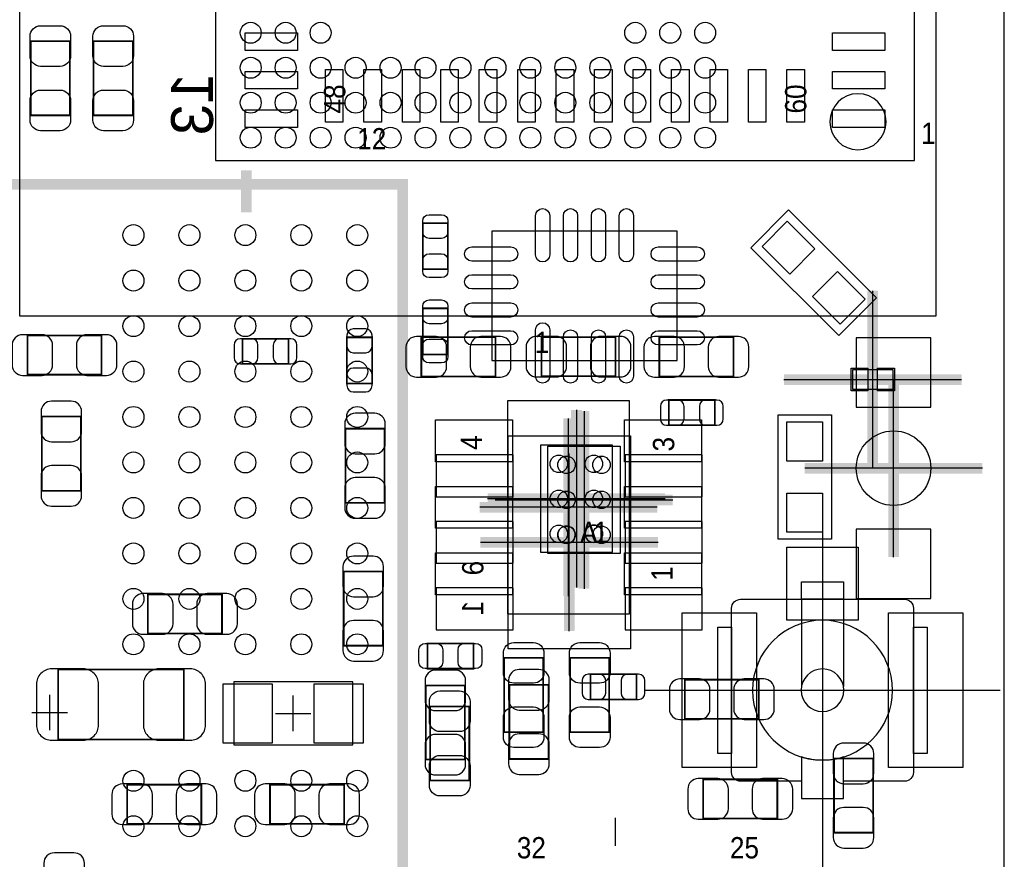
# Model space of a CAD drawing. Extents: x 6 to 62.7, y -1.8 to 30.1.
# Tile 10 of 12: x 47.1 to 61.2, y 5.8 to 17.8. Entities that reach past the tile are written whole.
import ezdxf
from ezdxf.enums import TextEntityAlignment as Align

# ---------------------------------------------------------------- set-up
doc = ezdxf.new("R2010")
doc.units = 0
for name, color, linetype in [('BG_OUTLINE', 3, 'CONTINUOUS'), ('PG_ASSEMBLY_BOTTOM', 140, 'CONTINUOUS'), ('PG_ASSEMBLY_TOP', 140, 'CONTINUOUS'), ('PG_BODY_CENTER', 211, 'CONTINUOUS'), ('PIN_BOTTOM', 2, 'CONTINUOUS'), ('PIN_TOP', 160, 'CONTINUOUS')]:
    doc.layers.add(name, color=color, linetype=linetype)

msp = doc.modelspace()

# ---------------------------------------------------------------- linework, layer by layer
at = {"layer": 'BG_OUTLINE'}
for points in [[(6.031992, 0), (61.210952, 0), (61.210952, 30.1117), (6.031992, 30.1117)], [(6.031992, 30.1117), (6.031992, 0), (61.210952, 0), (61.210952, 30.1117)]]:
    msp.add_lwpolyline(points, close=True, dxfattribs=at)
at = {"layer": 'PG_ASSEMBLY_BOTTOM'}
msp.add_lwpolyline([(60.232544, 13.52931), (47.132494, 13.52931), (47.132494, 25.129236), (60.232544, 25.129236)], close=True, dxfattribs=at)
at = {"layer": 'PG_ASSEMBLY_BOTTOM', "const_width": 0.024892}
for points in [[(48.299116, 12.691872), (48.299116, 13.251688), (47.23892, 13.251688), (47.23892, 12.691872), (48.299116, 12.691872)], [(52.168806, 13.225526), (51.808634, 13.225526), (51.808634, 12.565634), (52.168806, 12.565634), (52.168806, 13.225526)], [(53.933598, 12.666472), (53.933598, 13.226288), (52.873402, 13.226288), (52.873402, 12.666472), (53.933598, 12.666472)], [(54.590442, 13.228828), (54.590442, 12.669012), (55.650638, 12.669012), (55.650638, 13.228828), (54.590442, 13.228828)], [(56.277002, 13.226288), (56.277002, 12.666472), (57.337198, 12.666472), (57.337198, 13.226288), (56.277002, 13.226288)], [(50.974498, 12.845034), (50.974498, 13.205206), (50.314606, 13.205206), (50.314606, 12.845034), (50.974498, 12.845034)], [(56.411114, 12.328906), (56.411114, 11.968734), (57.071006, 11.968734), (57.071006, 12.328906), (56.411114, 12.328906)], [(48.00346, 12.092178), (47.443644, 12.092178), (47.443644, 11.031982), (48.00346, 11.031982), (48.00346, 12.092178)], [(51.787552, 10.859262), (52.347368, 10.859262), (52.347368, 11.919458), (51.787552, 11.919458), (51.787552, 10.859262)], [(52.321968, 9.877298), (51.762152, 9.877298), (51.762152, 8.817102), (52.321968, 8.817102), (52.321968, 9.877298)], [(48.961294, 9.550908), (48.961294, 8.991092), (50.02149, 8.991092), (50.02149, 9.550908), (48.961294, 9.550908)], [(47.67707, 8.475726), (47.67707, 7.475474), (49.476914, 7.475474), (49.476914, 8.475726), (47.67707, 8.475726)], [(55.290974, 8.409686), (55.290974, 8.049514), (55.950866, 8.049514), (55.950866, 8.409686), (55.290974, 8.409686)], [(57.700418, 7.771892), (57.700418, 8.331708), (56.640222, 8.331708), (56.640222, 7.771892), (57.700418, 7.771892)], [(53.495448, 8.249158), (52.935632, 8.249158), (52.935632, 7.188962), (53.495448, 7.188962), (53.495448, 8.249158)], [(54.691788, 8.256778), (54.131972, 8.256778), (54.131972, 7.196582), (54.691788, 7.196582), (54.691788, 8.256778)], [(58.774584, 6.144006), (59.3344, 6.144006), (59.3344, 7.204202), (58.774584, 7.204202), (58.774584, 6.144006)], [(57.964578, 6.346952), (57.964578, 6.906768), (56.904382, 6.906768), (56.904382, 6.346952), (57.964578, 6.346952)], [(48.666654, 6.830568), (48.666654, 6.270752), (49.72685, 6.270752), (49.72685, 6.830568), (48.666654, 6.830568)], [(51.76901, 6.270752), (51.76901, 6.830568), (50.708814, 6.830568), (50.708814, 6.270752), (51.76901, 6.270752)]]:
    msp.add_lwpolyline(points, dxfattribs=at)
at = {"layer": 'PG_ASSEMBLY_BOTTOM'}
for points in [[(54.1147, 8.77062), (54.1147, 11.81862), (55.86222, 11.81862), (55.86222, 8.77062), (54.1147, 8.77062)], [(54.684422, 11.666982), (55.714646, 11.666982), (55.714646, 10.136886), (54.684422, 10.136886), (54.684422, 11.666982)], [(50.189892, 7.39902), (51.891692, 7.39902), (51.891692, 8.29818), (50.189892, 8.29818), (50.189892, 7.39902)]]:
    msp.add_lwpolyline(points, dxfattribs=at)
msp.add_lwpolyline([(55.074566, 10.401808, 0.999993), (54.824376, 10.402062, 1.000007), (55.074566, 10.401808)], format="xyb", dxfattribs=at)
at = {"layer": 'PG_ASSEMBLY_TOP'}
for points in [[(59.926982, 15.75181), (59.926982, 25.75179), (49.927002, 25.75179), (49.927002, 15.75181), (59.926982, 15.75181)], [(58.844688, 13.249148), (57.587388, 14.506448), (58.125868, 15.047468), (59.383168, 13.787628), (58.844688, 13.249148)], [(53.880512, 12.89304), (56.532272, 12.89304), (56.532272, 14.74216), (53.880512, 14.74216), (53.880512, 12.89304)], [(59.619642, 12.482068), (59.619642, 12.761976), (59.039506, 12.761976), (59.039506, 12.482068), (59.619642, 12.482068)], [(55.851552, 9.271), (55.851552, 12.319), (54.104032, 12.319), (54.104032, 9.271), (55.851552, 9.271)], [(57.975754, 10.338562), (57.975754, 12.116562), (58.737754, 12.116562), (58.737754, 10.338562), (57.975754, 10.338562)], [(55.605172, 11.681968), (54.574948, 11.681968), (54.574948, 10.151872), (55.605172, 10.151872), (55.605172, 11.681968)], [(58.311034, 9.480042), (58.311034, 8.232902)], [(58.910474, 9.480042), (58.910474, 8.232902)], [(59.784234, 6.879082), (58.910474, 6.879082)], [(55.648352, 5.9563), (55.648352, 6.35508)]]:
    msp.add_lwpolyline(points, dxfattribs=at)
for points, const_width in [([(47.846488, 16.399002), (47.286672, 16.399002), (47.286672, 17.459198), (47.846488, 17.459198), (47.846488, 16.399002)], 0.024892), ([(48.185832, 17.459198), (48.745648, 17.459198), (48.745648, 16.399002), (48.185832, 16.399002), (48.185832, 17.459198)], 0.024892), ([(50.36947, 15.014448), (50.36947, 15.614396)], 0.1524), ([(42.505884, 0.31115), (52.60594, 0.31115), (52.60594, 15.41145), (43.140884, 15.41145), (42.505884, 14.77645), (42.505884, 0.31115)], 0.1524), ([(53.252878, 14.198854), (52.892706, 14.198854), (52.892706, 14.858746), (53.252878, 14.858746), (53.252878, 14.198854)], 0.024892), ([(52.892706, 13.639546), (53.252878, 13.639546), (53.252878, 12.979654), (52.892706, 12.979654), (52.892706, 13.639546)], 0.024892), ([(53.619146, 8.849106), (53.619146, 8.488934), (52.959254, 8.488934), (52.959254, 8.849106), (53.619146, 8.849106)], 0.024892), ([(54.056026, 8.641588), (54.615842, 8.641588), (54.615842, 7.581392), (54.056026, 7.581392), (54.056026, 8.641588)], 0.024892), ([(55.001414, 8.641588), (55.56123, 8.641588), (55.56123, 7.581392), (55.001414, 7.581392), (55.001414, 8.641588)], 0.024892), ([(53.558948, 6.889242), (52.999132, 6.889242), (52.999132, 7.949438), (53.558948, 7.949438), (53.558948, 6.889242)], 0.024892)]:
    msp.add_lwpolyline(points, dxfattribs=dict(at, const_width=const_width))
for points in [[(59.519566, 16.3068, 1), (58.716418, 16.3068, 1)], [(58.311034, 7.227062), (58.311034, 6.630162), (58.910474, 6.630162), (58.910474, 7.227062, -0.07664), (58.610754, 7.178802, -0.077013)]]:
    msp.add_lwpolyline(points, format="xyb", close=True, dxfattribs=at)
for points in [[(55.465218, 10.416794, 0.999991), (55.215028, 10.417048, 1.000009), (55.465218, 10.416794)], [(58.311034, 6.879082), (57.437274, 6.879082, -0.412655), (57.310274, 7.006082), (57.310274, 9.353042, -0.412655), (57.437274, 9.480042), (59.784234, 9.480042, -0.412655), (59.911234, 9.353042), (59.911234, 7.006082, -0.412655), (59.784234, 6.879082)], [(59.611514, 8.179562, 1), (57.609994, 8.179562, 1), (59.611514, 8.179562)], [(58.915554, 8.179562, 1), (58.305954, 8.179562, 1), (58.915554, 8.179562)]]:
    msp.add_lwpolyline(points, format="xyb", dxfattribs=at)
for points in [[(58.311034, 9.728962), (58.910474, 9.728962), (58.910474, 9.480042), (58.311034, 9.480042)], [(57.112154, 9.081262), (57.310274, 9.081262), (57.310274, 7.277862), (57.112154, 7.277862)], [(59.911234, 9.081262), (60.109354, 9.081262), (60.109354, 7.277862), (59.911234, 7.277862)]]:
    msp.add_lwpolyline(points, close=True, dxfattribs=at)
at = {"layer": 'PG_BODY_CENTER', "const_width": 0.1524}
for points in [[(59.329574, 11.352022), (59.329574, 13.892022)], [(58.059574, 12.622022), (60.599574, 12.622022)], [(59.626754, 10.084562), (59.626754, 12.624562)], [(55.09006, 12.18692), (55.09006, 9.64692)], [(54.977792, 9.525), (54.977792, 12.065)], [(55.199534, 12.171934), (55.199534, 9.631934)], [(54.98846, 9.02462), (54.98846, 11.56462)], [(60.896754, 11.354562), (58.356754, 11.354562)], [(56.36006, 10.91692), (53.82006, 10.91692)], [(56.247792, 10.795), (53.707792, 10.795)], [(53.929534, 10.901934), (56.469534, 10.901934)], [(53.71846, 10.29462), (56.25846, 10.29462)]]:
    msp.add_lwpolyline(points, dxfattribs=at)
at = {"layer": 'PG_BODY_CENTER'}
for points in [[(59.329574, 11.352022), (59.329574, 13.892022)], [(58.059574, 12.622022), (60.599574, 12.622022)], [(59.626754, 10.084562), (59.626754, 12.624562)], [(55.09006, 12.18692), (55.09006, 9.64692)], [(55.199534, 12.171934), (55.199534, 9.631934)], [(54.977792, 9.525), (54.977792, 12.065)], [(54.98846, 9.02462), (54.98846, 11.56462)], [(60.896754, 11.354562), (58.356754, 11.354562)], [(56.36006, 10.91692), (53.82006, 10.91692)], [(53.929534, 10.901934), (56.469534, 10.901934)], [(56.247792, 10.795), (53.707792, 10.795)], [(58.610754, 10.719562), (58.610754, 5.639562)], [(53.71846, 10.29462), (56.25846, 10.29462)], [(56.070754, 8.179562), (61.150754, 8.179562)], [(47.555912, 8.1153), (47.555912, 7.6073)], [(51.040792, 7.5946), (51.040792, 8.1026)], [(47.301912, 7.8613), (47.809912, 7.8613)], [(50.786792, 7.8486), (51.294792, 7.8486)]]:
    msp.add_lwpolyline(points, dxfattribs=at)
at = {"layer": 'PIN_BOTTOM'}
for points in [[(47.16907, 12.681712), (47.448978, 12.681712, 0.414846), (47.599092, 12.831826), (47.599092, 13.111734, 0.414846), (47.448978, 13.261848), (47.16907, 13.261848, 0.414846), (47.018956, 13.111734), (47.018956, 12.831826, 0.414846)], [(48.368966, 13.261848), (48.089058, 13.261848, 0.414846), (47.938944, 13.111734), (47.938944, 12.831826, 0.414846), (48.089058, 12.681712), (48.368966, 12.681712, 0.414846), (48.51908, 12.831826), (48.51908, 13.111734, 0.414846)], [(51.808634, 13.255498), (51.808634, 13.095478, 0.413587), (51.898804, 13.005562), (52.078636, 13.005562, 0.413587), (52.168806, 13.095478), (52.168806, 13.255498, 0.413587), (52.078636, 13.345414), (51.898804, 13.345414, 0.413587)], [(54.520592, 12.658852), (54.8005, 12.658852, 0.414846), (54.950614, 12.808966), (54.950614, 13.088874, 0.414846), (54.8005, 13.238988), (54.520592, 13.238988, 0.414846), (54.370478, 13.088874), (54.370478, 12.808966, 0.414846)], [(55.720488, 13.238988), (55.44058, 13.238988, 0.414846), (55.290466, 13.088874), (55.290466, 12.808966, 0.414846), (55.44058, 12.658852), (55.720488, 12.658852, 0.414846), (55.870602, 12.808966), (55.870602, 13.088874, 0.414846)], [(50.284634, 12.845034), (50.444654, 12.845034, 0.413587), (50.53457, 12.935204), (50.53457, 13.115036, 0.413587), (50.444654, 13.205206), (50.284634, 13.205206, 0.413587), (50.194718, 13.115036), (50.194718, 12.935204, 0.413587)], [(51.00447, 13.205206), (50.84445, 13.205206, 0.413587), (50.754534, 13.115036), (50.754534, 12.935204, 0.413587), (50.84445, 12.845034), (51.00447, 12.845034, 0.413587), (51.094386, 12.935204), (51.094386, 13.115036, 0.413587)], [(52.803552, 12.656312), (53.08346, 12.656312, 0.414846), (53.233574, 12.806426), (53.233574, 13.086334, 0.414846), (53.08346, 13.236448), (52.803552, 13.236448, 0.414846), (52.653438, 13.086334), (52.653438, 12.806426, 0.414846)], [(54.003448, 13.236448), (53.72354, 13.236448, 0.414846), (53.573426, 13.086334), (53.573426, 12.806426, 0.414846), (53.72354, 12.656312), (54.003448, 12.656312, 0.414846), (54.153562, 12.806426), (54.153562, 13.086334, 0.414846)], [(56.207152, 12.656312), (56.48706, 12.656312, 0.414846), (56.637174, 12.806426), (56.637174, 13.086334, 0.414846), (56.48706, 13.236448), (56.207152, 13.236448, 0.414846), (56.057038, 13.086334), (56.057038, 12.806426, 0.414846)], [(57.407048, 13.236448), (57.12714, 13.236448, 0.414846), (56.977026, 13.086334), (56.977026, 12.806426, 0.414846), (57.12714, 12.656312), (57.407048, 12.656312, 0.414846), (57.557162, 12.806426), (57.557162, 13.086334, 0.414846)], [(52.168806, 12.535662), (52.168806, 12.695682, 0.413587), (52.078636, 12.785598), (51.898804, 12.785598, 0.413587), (51.808634, 12.695682), (51.808634, 12.535662, 0.413587), (51.898804, 12.445746), (52.078636, 12.445746, 0.413587)], [(47.433484, 12.162028), (47.433484, 11.88212, 0.414846), (47.583598, 11.732006), (47.863506, 11.732006, 0.414846), (48.01362, 11.88212), (48.01362, 12.162028, 0.414846), (47.863506, 12.312142), (47.583598, 12.312142, 0.414846)], [(56.381142, 11.968734), (56.541162, 11.968734, 0.413587), (56.631078, 12.058904), (56.631078, 12.238736, 0.413587), (56.541162, 12.328906), (56.381142, 12.328906, 0.413587), (56.291226, 12.238736), (56.291226, 12.058904, 0.413587)], [(57.100978, 12.328906), (56.940958, 12.328906, 0.413587), (56.851042, 12.238736), (56.851042, 12.058904, 0.413587), (56.940958, 11.968734), (57.100978, 11.968734, 0.413587), (57.190894, 12.058904), (57.190894, 12.238736, 0.413587)], [(51.777392, 11.989308), (51.777392, 11.7094, 0.414846), (51.927506, 11.559286), (52.207414, 11.559286, 0.414846), (52.357528, 11.7094), (52.357528, 11.989308, 0.414846), (52.207414, 12.139422), (51.927506, 12.139422, 0.414846)], [(48.01362, 10.962132), (48.01362, 11.24204, 0.414846), (47.863506, 11.392154), (47.583598, 11.392154, 0.414846), (47.433484, 11.24204), (47.433484, 10.962132, 0.414846), (47.583598, 10.812018), (47.863506, 10.812018, 0.414846)], [(52.357528, 10.789412), (52.357528, 11.06932, 0.414846), (52.207414, 11.219434), (51.927506, 11.219434, 0.414846), (51.777392, 11.06932), (51.777392, 10.789412, 0.414846), (51.927506, 10.639298), (52.207414, 10.639298, 0.414846)], [(51.751992, 9.947148), (51.751992, 9.66724, 0.414846), (51.902106, 9.517126), (52.182014, 9.517126, 0.414846), (52.332128, 9.66724), (52.332128, 9.947148, 0.414846), (52.182014, 10.097262), (51.902106, 10.097262, 0.414846)], [(48.891444, 8.980932), (49.171352, 8.980932, 0.414846), (49.321466, 9.131046), (49.321466, 9.410954, 0.414846), (49.171352, 9.561068), (48.891444, 9.561068, 0.414846), (48.74133, 9.410954), (48.74133, 9.131046, 0.414846)], [(50.09134, 9.561068), (49.811432, 9.561068, 0.414846), (49.661318, 9.410954), (49.661318, 9.131046, 0.414846), (49.811432, 8.980932), (50.09134, 8.980932, 0.414846), (50.241454, 9.131046), (50.241454, 9.410954, 0.414846)], [(52.332128, 8.747252), (52.332128, 9.02716, 0.414846), (52.182014, 9.177274), (51.902106, 9.177274, 0.414846), (51.751992, 9.02716), (51.751992, 8.747252, 0.414846), (51.902106, 8.597138), (52.182014, 8.597138, 0.414846)], [(47.5869, 7.465568), (48.036988, 7.465568, 0.414414), (48.256952, 7.685532), (48.256952, 8.265668, 0.414414), (48.036988, 8.485632), (47.5869, 8.485632, 0.414414), (47.366936, 8.265668), (47.366936, 7.685532, 0.414414)], [(49.567084, 8.485632), (49.116996, 8.485632, 0.414414), (48.897032, 8.265668), (48.897032, 7.685532, 0.414414), (49.116996, 7.465568), (49.567084, 7.465568, 0.414414), (49.787048, 7.685532), (49.787048, 8.265668, 0.414414)], [(52.925472, 8.319008), (52.925472, 8.0391, 0.414846), (53.075586, 7.888986), (53.355494, 7.888986, 0.414846), (53.505608, 8.0391), (53.505608, 8.319008, 0.414846), (53.355494, 8.469122), (53.075586, 8.469122, 0.414846)], [(54.121812, 8.326628), (54.121812, 8.04672, 0.414846), (54.271926, 7.896606), (54.551834, 7.896606, 0.414846), (54.701948, 8.04672), (54.701948, 8.326628, 0.414846), (54.551834, 8.476742), (54.271926, 8.476742, 0.414846)], [(55.261002, 8.049514), (55.421022, 8.049514, 0.413587), (55.510938, 8.139684), (55.510938, 8.319516, 0.413587), (55.421022, 8.409686), (55.261002, 8.409686, 0.413587), (55.171086, 8.319516), (55.171086, 8.139684, 0.413587)], [(55.980838, 8.409686), (55.820818, 8.409686, 0.413587), (55.730902, 8.319516), (55.730902, 8.139684, 0.413587), (55.820818, 8.049514), (55.980838, 8.049514, 0.413587), (56.070754, 8.139684), (56.070754, 8.319516, 0.413587)], [(56.570372, 7.761732), (56.85028, 7.761732, 0.414846), (57.000394, 7.911846), (57.000394, 8.191754, 0.414846), (56.85028, 8.341868), (56.570372, 8.341868, 0.414846), (56.420258, 8.191754), (56.420258, 7.911846, 0.414846)], [(57.770268, 8.341868), (57.49036, 8.341868, 0.414846), (57.340246, 8.191754), (57.340246, 7.911846, 0.414846), (57.49036, 7.761732), (57.770268, 7.761732, 0.414846), (57.920382, 7.911846), (57.920382, 8.191754, 0.414846)], [(53.505608, 7.119112), (53.505608, 7.39902, 0.414846), (53.355494, 7.549134), (53.075586, 7.549134, 0.414846), (52.925472, 7.39902), (52.925472, 7.119112, 0.414846), (53.075586, 6.968998), (53.355494, 6.968998, 0.414846)], [(54.701948, 7.126732), (54.701948, 7.40664, 0.414846), (54.551834, 7.556754), (54.271926, 7.556754, 0.414846), (54.121812, 7.40664), (54.121812, 7.126732, 0.414846), (54.271926, 6.976618), (54.551834, 6.976618, 0.414846)], [(58.764424, 7.274052), (58.764424, 6.994144, 0.414846), (58.914538, 6.84403), (59.194446, 6.84403, 0.414846), (59.34456, 6.994144), (59.34456, 7.274052, 0.414846), (59.194446, 7.424166), (58.914538, 7.424166, 0.414846)], [(56.834532, 6.336792), (57.11444, 6.336792, 0.414846), (57.264554, 6.486906), (57.264554, 6.766814, 0.414846), (57.11444, 6.916928), (56.834532, 6.916928, 0.414846), (56.684418, 6.766814), (56.684418, 6.486906, 0.414846)], [(58.034428, 6.916928), (57.75452, 6.916928, 0.414846), (57.604406, 6.766814), (57.604406, 6.486906, 0.414846), (57.75452, 6.336792), (58.034428, 6.336792, 0.414846), (58.184542, 6.486906), (58.184542, 6.766814, 0.414846)], [(48.596804, 6.260592), (48.876712, 6.260592, 0.414846), (49.026826, 6.410706), (49.026826, 6.690614, 0.414846), (48.876712, 6.840728), (48.596804, 6.840728, 0.414846), (48.44669, 6.690614), (48.44669, 6.410706, 0.414846)], [(49.7967, 6.840728), (49.516792, 6.840728, 0.414846), (49.366678, 6.690614), (49.366678, 6.410706, 0.414846), (49.516792, 6.260592), (49.7967, 6.260592, 0.414846), (49.946814, 6.410706), (49.946814, 6.690614, 0.414846)], [(50.638964, 6.260592), (50.918872, 6.260592, 0.414846), (51.068986, 6.410706), (51.068986, 6.690614, 0.414846), (50.918872, 6.840728), (50.638964, 6.840728, 0.414846), (50.48885, 6.690614), (50.48885, 6.410706, 0.414846)], [(51.83886, 6.840728), (51.558952, 6.840728, 0.414846), (51.408838, 6.690614), (51.408838, 6.410706, 0.414846), (51.558952, 6.260592), (51.83886, 6.260592, 0.414846), (51.988974, 6.410706), (51.988974, 6.690614, 0.414846)], [(59.34456, 6.074156), (59.34456, 6.354064, 0.414846), (59.194446, 6.504178), (58.914538, 6.504178, 0.414846), (58.764424, 6.354064), (58.764424, 6.074156, 0.414846), (58.914538, 5.924042), (59.194446, 5.924042, 0.414846)], [(47.474124, 5.705348), (47.474124, 5.42544, 0.414846), (47.624238, 5.275326), (47.904146, 5.275326, 0.414846), (48.05426, 5.42544), (48.05426, 5.705348, 0.414846), (47.904146, 5.855462), (47.624238, 5.855462, 0.414846)]]:
    msp.add_lwpolyline(points, format="xyb", close=True, dxfattribs=at)
for points in [[(60.160154, 12.225782), (60.160154, 13.216382), (59.093354, 13.216382), (59.093354, 12.225782)], [(53.08727, 10.94486), (54.18709, 10.94486), (54.18709, 11.5443), (53.08727, 11.5443)], [(55.78983, 10.94486), (56.88965, 10.94486), (56.88965, 11.5443), (55.78983, 11.5443)], [(53.08727, 9.9949), (54.18709, 9.9949), (54.18709, 10.59434), (53.08727, 10.59434)], [(55.78983, 9.9949), (56.88965, 9.9949), (56.88965, 10.59434), (55.78983, 10.59434)], [(60.160154, 9.492742), (60.160154, 10.483342), (59.093354, 10.483342), (59.093354, 9.492742)], [(53.08727, 9.04494), (54.18709, 9.04494), (54.18709, 9.64438), (53.08727, 9.64438)], [(55.78983, 9.04494), (56.88965, 9.04494), (56.88965, 9.64438), (55.78983, 9.64438)], [(50.034952, 8.2677), (50.034952, 7.4295), (50.746152, 7.4295), (50.746152, 8.2677)], [(51.335432, 8.2677), (51.335432, 7.4295), (52.046632, 7.4295), (52.046632, 8.2677)]]:
    msp.add_lwpolyline(points, close=True, dxfattribs=at)
for centre, radius in [((50.432462, 17.57934), 0.149987), ((50.932334, 17.57934), 0.149987), ((51.43246, 17.57934), 0.149987), ((55.932324, 17.57934), 0.149987), ((56.43245, 17.57934), 0.149987), ((56.932322, 17.57934), 0.149987), ((50.432462, 17.079468), 0.149987), ((50.932334, 17.079468), 0.149987), ((51.43246, 17.079468), 0.149987), ((51.932332, 17.079468), 0.149987), ((52.432458, 17.079468), 0.149987), ((52.93233, 17.079468), 0.149987), ((53.432456, 17.079468), 0.149987), ((53.932328, 17.079468), 0.149987), ((54.432454, 17.079468), 0.149987), ((54.932326, 17.079468), 0.149987), ((55.432452, 17.079468), 0.149987), ((55.932324, 17.079468), 0.149987), ((56.43245, 17.079468), 0.149987), ((56.932322, 17.079468), 0.149987), ((50.432462, 16.579342), 0.149987), ((50.932334, 16.579342), 0.149987), ((51.43246, 16.579342), 0.149987), ((51.932332, 16.579342), 0.149987), ((52.432458, 16.579342), 0.149987), ((52.93233, 16.579342), 0.149987), ((53.432456, 16.579342), 0.149987), ((53.932328, 16.579342), 0.149987), ((54.432454, 16.579342), 0.149987), ((54.932326, 16.579342), 0.149987), ((55.432452, 16.579342), 0.149987), ((55.932324, 16.579342), 0.149987), ((56.43245, 16.579342), 0.149987), ((56.932322, 16.579342), 0.149987), ((50.432462, 16.07947), 0.149987), ((50.932334, 16.07947), 0.149987), ((51.43246, 16.07947), 0.149987), ((51.932332, 16.07947), 0.149987), ((52.432458, 16.07947), 0.149987), ((52.93233, 16.07947), 0.149987), ((53.432456, 16.07947), 0.149987), ((53.932328, 16.07947), 0.149987), ((54.432454, 16.07947), 0.149987), ((54.932326, 16.07947), 0.149987), ((55.432452, 16.07947), 0.149987), ((55.932324, 16.07947), 0.149987), ((56.43245, 16.07947), 0.149987), ((56.932322, 16.07947), 0.149987), ((59.626754, 11.354562), 0.5334), ((54.949598, 11.40206), 0.124968), ((55.44947, 11.40206), 0.124968), ((54.949598, 10.901934), 0.124968), ((55.44947, 10.901934), 0.124968), ((54.949598, 10.401808), 0.124968), ((55.44947, 10.401808), 0.124968)]:
    msp.add_circle(centre, radius, dxfattribs=at)
at = {"layer": 'PIN_TOP'}
for points in [[(47.856648, 17.529048), (47.856648, 17.24914, -0.414846), (47.706534, 17.099026), (47.426626, 17.099026, -0.414846), (47.276512, 17.24914), (47.276512, 17.529048, -0.414846), (47.426626, 17.679162), (47.706534, 17.679162, -0.414846)], [(48.755808, 17.529048), (48.755808, 17.24914, -0.414846), (48.605694, 17.099026), (48.325786, 17.099026, -0.414846), (48.175672, 17.24914), (48.175672, 17.529048, -0.414846), (48.325786, 17.679162), (48.605694, 17.679162, -0.414846)], [(47.276512, 16.329152), (47.276512, 16.60906, -0.414846), (47.426626, 16.759174), (47.706534, 16.759174, -0.414846), (47.856648, 16.60906), (47.856648, 16.329152, -0.414846), (47.706534, 16.179038), (47.426626, 16.179038, -0.414846)], [(48.175672, 16.329152), (48.175672, 16.60906, -0.414846), (48.325786, 16.759174), (48.605694, 16.759174, -0.414846), (48.755808, 16.60906), (48.755808, 16.329152, -0.414846), (48.605694, 16.179038), (48.325786, 16.179038, -0.414846)], [(53.252878, 14.888718), (53.252878, 14.728698, -0.413587), (53.162708, 14.638782), (52.982876, 14.638782, -0.413587), (52.892706, 14.728698), (52.892706, 14.888718, -0.413587), (52.982876, 14.978634), (53.162708, 14.978634, -0.413587)], [(54.708552, 14.96314), (54.708552, 14.40434, -1), (54.505352, 14.40434), (54.505352, 14.96314, -1)], [(55.107332, 14.96314), (55.107332, 14.40434, -1), (54.904132, 14.40434), (54.904132, 14.96314, -1)], [(55.508652, 14.96314), (55.508652, 14.40434, -1), (55.305452, 14.40434), (55.305452, 14.96314, -1)], [(55.907432, 14.96314), (55.907432, 14.40434, -1), (55.704232, 14.40434), (55.704232, 14.96314, -1)], [(54.152292, 14.31544), (53.593492, 14.31544, -1), (53.593492, 14.51864), (54.152292, 14.51864, -1)], [(56.819292, 14.31544), (56.260492, 14.31544, -1), (56.260492, 14.51864), (56.819292, 14.51864, -1)], [(52.892706, 14.168882), (52.892706, 14.328902, -0.413587), (52.982876, 14.418818), (53.162708, 14.418818, -0.413587), (53.252878, 14.328902), (53.252878, 14.168882, -0.413587), (53.162708, 14.078966), (52.982876, 14.078966, -0.413587)], [(54.152292, 13.91666), (53.593492, 13.91666, -1), (53.593492, 14.11986), (54.152292, 14.11986, -1)], [(56.819292, 13.91666), (56.260492, 13.91666, -1), (56.260492, 14.11986), (56.819292, 14.11986, -1)], [(53.252878, 13.669518), (53.252878, 13.509498, -0.413587), (53.162708, 13.419582), (52.982876, 13.419582, -0.413587), (52.892706, 13.509498), (52.892706, 13.669518, -0.413587), (52.982876, 13.759434), (53.162708, 13.759434, -0.413587)], [(54.152292, 13.51534), (53.593492, 13.51534, -1), (53.593492, 13.71854), (54.152292, 13.71854, -1)], [(56.819292, 13.51534), (56.260492, 13.51534, -1), (56.260492, 13.71854), (56.819292, 13.71854, -1)], [(54.708552, 13.33246), (54.708552, 12.67206, -1), (54.505352, 12.67206), (54.505352, 13.33246, -1)], [(54.152292, 13.11656), (53.593492, 13.11656, -1), (53.593492, 13.31976), (54.152292, 13.31976, -1)], [(55.107332, 13.23086), (55.107332, 12.67206, -1), (54.904132, 12.67206), (54.904132, 13.23086, -1)], [(55.508652, 13.23086), (55.508652, 12.67206, -1), (55.305452, 12.67206), (55.305452, 13.23086, -1)], [(55.907432, 13.23086), (55.907432, 12.67206, -1), (55.704232, 12.67206), (55.704232, 13.23086, -1)], [(56.819292, 13.11656), (56.260492, 13.11656, -1), (56.260492, 13.31976), (56.819292, 13.31976, -1)], [(52.892706, 12.949682), (52.892706, 13.109702, -0.413587), (52.982876, 13.199618), (53.162708, 13.199618, -0.413587), (53.252878, 13.109702), (53.252878, 12.949682, -0.413587), (53.162708, 12.859766), (52.982876, 12.859766, -0.413587)], [(52.929282, 8.849106), (53.089302, 8.849106, -0.413587), (53.179218, 8.758936), (53.179218, 8.579104, -0.413587), (53.089302, 8.488934), (52.929282, 8.488934, -0.413587), (52.839366, 8.579104), (52.839366, 8.758936, -0.413587)], [(53.649118, 8.488934), (53.489098, 8.488934, -0.413587), (53.399182, 8.579104), (53.399182, 8.758936, -0.413587), (53.489098, 8.849106), (53.649118, 8.849106, -0.413587), (53.739034, 8.758936), (53.739034, 8.579104, -0.413587)], [(54.626002, 8.711438), (54.626002, 8.43153, -0.414846), (54.475888, 8.281416), (54.19598, 8.281416, -0.414846), (54.045866, 8.43153), (54.045866, 8.711438, -0.414846), (54.19598, 8.861552), (54.475888, 8.861552, -0.414846)], [(55.57139, 8.711438), (55.57139, 8.43153, -0.414846), (55.421276, 8.281416), (55.141368, 8.281416, -0.414846), (54.991254, 8.43153), (54.991254, 8.711438, -0.414846), (55.141368, 8.861552), (55.421276, 8.861552, -0.414846)], [(53.569108, 8.019288), (53.569108, 7.73938, -0.414846), (53.418994, 7.589266), (53.139086, 7.589266, -0.414846), (52.988972, 7.73938), (52.988972, 8.019288, -0.414846), (53.139086, 8.169402), (53.418994, 8.169402, -0.414846)], [(54.045866, 7.511542), (54.045866, 7.79145, -0.414846), (54.19598, 7.941564), (54.475888, 7.941564, -0.414846), (54.626002, 7.79145), (54.626002, 7.511542, -0.414846), (54.475888, 7.361428), (54.19598, 7.361428, -0.414846)], [(54.991254, 7.511542), (54.991254, 7.79145, -0.414846), (55.141368, 7.941564), (55.421276, 7.941564, -0.414846), (55.57139, 7.79145), (55.57139, 7.511542, -0.414846), (55.421276, 7.361428), (55.141368, 7.361428, -0.414846)], [(52.988972, 6.819392), (52.988972, 7.0993, -0.414846), (53.139086, 7.249414), (53.418994, 7.249414, -0.414846), (53.569108, 7.0993), (53.569108, 6.819392, -0.414846), (53.418994, 6.669278), (53.139086, 6.669278, -0.414846)]]:
    msp.add_lwpolyline(points, format="xyb", close=True, dxfattribs=at)
for points in [[(51.102133, 17.326864), (50.352071, 17.326864), (50.352071, 17.5768), (51.102133, 17.5768)], [(59.501913, 17.326864), (58.751851, 17.326864), (58.751851, 17.5768), (59.501913, 17.5768)], [(51.751992, 17.051909), (51.751992, 16.301847), (51.502056, 16.301847), (51.502056, 17.051909)], [(52.301902, 17.051909), (52.301902, 16.301847), (52.051966, 16.301847), (52.051966, 17.051909)], [(52.852066, 17.051909), (52.852066, 16.301847), (52.60213, 16.301847), (52.60213, 17.051909)], [(53.401976, 17.051909), (53.401976, 16.301847), (53.15204, 16.301847), (53.15204, 17.051909)], [(53.951886, 17.051909), (53.951886, 16.301847), (53.70195, 16.301847), (53.70195, 17.051909)], [(54.50205, 17.051909), (54.50205, 16.301847), (54.252114, 16.301847), (54.252114, 17.051909)], [(55.05196, 17.051909), (55.05196, 16.301847), (54.802024, 16.301847), (54.802024, 17.051909)], [(55.60187, 17.051909), (55.60187, 16.301847), (55.351934, 16.301847), (55.351934, 17.051909)], [(56.152034, 17.051909), (56.152034, 16.301847), (55.902098, 16.301847), (55.902098, 17.051909)], [(56.701944, 17.051909), (56.701944, 16.301847), (56.452008, 16.301847), (56.452008, 17.051909)], [(57.251854, 17.051909), (57.251854, 16.301847), (57.001918, 16.301847), (57.001918, 17.051909)], [(57.802018, 17.051909), (57.802018, 16.301847), (57.552082, 16.301847), (57.552082, 17.051909)], [(58.351928, 17.051909), (58.351928, 16.301847), (58.101992, 16.301847), (58.101992, 17.051909)], [(51.102133, 16.776954), (50.352071, 16.776954), (50.352071, 17.02689), (51.102133, 17.02689)], [(59.501913, 16.776954), (58.751851, 16.776954), (58.751851, 17.02689), (59.501913, 17.02689)], [(51.102133, 16.22679), (50.352071, 16.22679), (50.352071, 16.476726), (51.102133, 16.476726)], [(59.501913, 16.22679), (58.751851, 16.22679), (58.751851, 16.476726), (59.501913, 16.476726)], [(57.747681, 14.525425), (58.106891, 14.884635), (58.502023, 14.489503), (58.142813, 14.130293)], [(58.465993, 13.807113), (58.825203, 14.166323), (59.220335, 13.771191), (58.861125, 13.411981)], [(59.259597, 12.462002), (59.019567, 12.462002), (59.019567, 12.782042), (59.259597, 12.782042)], [(59.639581, 12.462002), (59.399551, 12.462002), (59.399551, 12.782042), (59.639581, 12.782042)], [(54.176422, 11.44524), (53.076602, 11.44524), (53.076602, 12.04468), (54.176422, 12.04468)], [(56.878982, 11.44524), (55.779162, 11.44524), (55.779162, 12.04468), (56.878982, 12.04468)], [(58.102754, 12.014962), (58.610754, 12.014962), (58.610754, 11.456162), (58.102754, 11.456162)], [(54.176422, 10.49528), (53.076602, 10.49528), (53.076602, 11.09472), (54.176422, 11.09472)], [(56.878982, 10.49528), (55.779162, 10.49528), (55.779162, 11.09472), (56.878982, 11.09472)], [(58.102754, 10.998962), (58.610754, 10.998962), (58.610754, 10.440162), (58.102754, 10.440162)], [(54.176422, 9.54532), (53.076602, 9.54532), (53.076602, 10.14476), (54.176422, 10.14476)], [(56.878982, 9.54532), (55.779162, 9.54532), (55.779162, 10.14476), (56.878982, 10.14476)], [(59.118754, 10.224262), (59.118754, 9.182862), (58.102754, 9.182862), (58.102754, 10.224262)], [(57.668414, 9.284462), (57.668414, 7.074662), (56.601614, 7.074662), (56.601614, 9.284462)], [(60.619894, 9.284462), (60.619894, 7.074662), (59.553094, 7.074662), (59.553094, 9.284462)]]:
    msp.add_lwpolyline(points, close=True, dxfattribs=at)
for centre, radius in [((48.755808, 14.68628), 0.149987), ((49.555908, 14.68628), 0.149987), ((50.356008, 14.68628), 0.149987), ((51.155854, 14.68628), 0.149987), ((51.955954, 14.68628), 0.149987), ((48.755808, 14.036294), 0.149987), ((49.555908, 14.036294), 0.149987), ((50.356008, 14.036294), 0.149987), ((51.155854, 14.036294), 0.149987), ((51.955954, 14.036294), 0.149987), ((48.755808, 13.386308), 0.149987), ((49.555908, 13.386308), 0.149987), ((50.356008, 13.386308), 0.149987), ((51.155854, 13.386308), 0.149987), ((51.955954, 13.386308), 0.149987), ((48.755808, 12.736322), 0.149987), ((49.555908, 12.736322), 0.149987), ((50.356008, 12.736322), 0.149987), ((51.155854, 12.736322), 0.149987), ((51.955954, 12.736322), 0.149987), ((48.755808, 12.086336), 0.149987), ((49.555908, 12.086336), 0.149987), ((50.356008, 12.086336), 0.149987), ((51.155854, 12.086336), 0.149987), ((51.955954, 12.086336), 0.149987), ((48.755808, 11.43635), 0.149987), ((49.555908, 11.43635), 0.149987), ((50.356008, 11.43635), 0.149987), ((51.155854, 11.43635), 0.149987), ((51.955954, 11.43635), 0.149987), ((54.840124, 11.417046), 0.124968), ((55.339996, 11.417046), 0.124968), ((54.840124, 10.91692), 0.124968), ((55.339996, 10.91692), 0.124968), ((48.755808, 10.786364), 0.149987), ((49.555908, 10.786364), 0.149987), ((50.356008, 10.786364), 0.149987), ((51.155854, 10.786364), 0.149987), ((51.955954, 10.786364), 0.149987), ((54.840124, 10.416794), 0.124968), ((55.339996, 10.416794), 0.124968), ((48.755808, 10.136378), 0.149987), ((49.555908, 10.136378), 0.149987), ((50.356008, 10.136378), 0.149987), ((51.155854, 10.136378), 0.149987), ((51.955954, 10.136378), 0.149987), ((48.755808, 9.486392), 0.149987), ((49.555908, 9.486392), 0.149987), ((50.356008, 9.486392), 0.149987), ((51.155854, 9.486392), 0.149987), ((51.955954, 9.486392), 0.149987), ((48.755808, 8.836406), 0.149987), ((49.555908, 8.836406), 0.149987), ((50.356008, 8.836406), 0.149987), ((51.155854, 8.836406), 0.149987), ((51.955954, 8.836406), 0.149987), ((48.755808, 6.886194), 0.149987), ((49.555908, 6.886194), 0.149987), ((50.356008, 6.886194), 0.149987), ((51.155854, 6.886194), 0.149987), ((51.955954, 6.886194), 0.149987), ((48.755808, 6.236208), 0.149987), ((49.555908, 6.236208), 0.149987), ((50.356008, 6.236208), 0.149987), ((51.155854, 6.236208), 0.149987), ((51.955954, 6.236208), 0.149987)]:
    msp.add_circle(centre, radius, dxfattribs=at)

# ---------------------------------------------------------------- texts
at = {"layer": 'PG_ASSEMBLY_BOTTOM', "text_generation_flag": 2}
msp.add_text('13', height=0.59944, rotation=90, dxfattribs=at).set_placement((49.893474, 16.558514), align=Align.CENTER)
at = {"layer": 'PG_ASSEMBLY_BOTTOM', "text_generation_flag": 2, "width": 0.916667}
msp.add_text('1', height=0.3048, rotation=90, dxfattribs=at).set_placement((53.7591, 9.459468))
at = {"layer": 'PG_ASSEMBLY_TOP', "width": 0.916667}
for s, p in [('48', (51.785266, 16.42491)), ('60', (58.379614, 16.42491)), ('4', (53.739034, 11.615674)), ('3', (56.490108, 11.593576)), ('6', (53.760878, 9.821926)), ('1', (56.46801, 9.744964))]:
    msp.add_text(s, height=0.3048, rotation=90, dxfattribs=at).set_placement(p)
for s, p in [('12', (51.955954, 15.911576)), ('1', (60.019692, 15.9893)), ('1', (54.4957, 12.99972)), ('A', (55.143146, 10.284714)), ('1', (55.337202, 10.284714)), ('32', (54.238652, 5.77596)), ('25', (57.286652, 5.77596))]:
    msp.add_text(s, height=0.3048, dxfattribs=at).set_placement(p)

doc.saveas('drawing.dxf')
